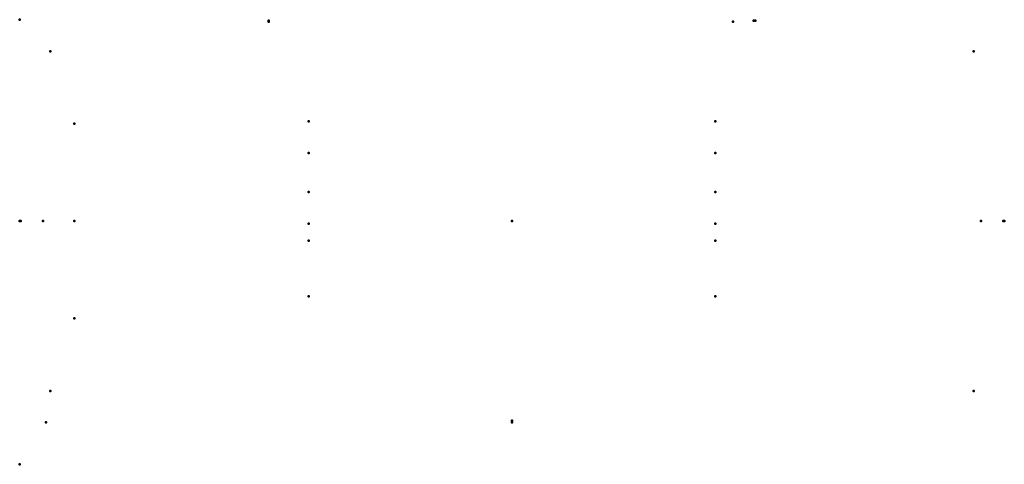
# Model space of a CAD drawing. Header units: millimetres. Extents: x -506 to 506, y -250 to 207.
import ezdxf

# ---------------------------------------------------------------- set-up
doc = ezdxf.new("R2010")
doc.units = ezdxf.units.MM
doc.layers.add('ConnectionPoints', color=7, linetype='Continuous', lineweight=50)

msp = doc.modelspace()

# ---------------------------------------------------------------- linework, layer by layer
at = {"layer": 'ConnectionPoints', "extrusion": (-7.4988e-33, -1, -1.22465e-16)}
msp.add_point((-506, 207), dxfattribs=at)
at = {"layer": 'ConnectionPoints', "extrusion": (0, 1, 0)}
for p in [(-250, 206, 994.75), (-250, 206, 994.75), (248.35, 206, 994.75), (250, 206, 994.75), (-450, 100, 1986.5), (-450, 0, 1986.5), (-450, -100, 1986.5), (-478.8, -207, 936.61), (0, -205, 1003.75), (0, -207, 1003.75)]:
    msp.add_point(p, dxfattribs=at)
at = {"layer": 'ConnectionPoints', "extrusion": (0, -1, 0)}
for p in [(-250, 206, 994.75), (-250, 205, 1003.75), (227.25, 205, 1003.75), (248.35, 206, 994.75), (0, -207, 1003.75)]:
    msp.add_point(p, dxfattribs=at)
at = {"layer": 'ConnectionPoints'}
for p in [(-474.5, 174.5, 2007.5), (474.5, 174.5, 2007.5), (-208.9, 102.5, 26), (208.9, 102.5, 26), (-208.9, 70, 26), (208.9, 70, 26), (-208.9, 30, 26), (208.9, 30, 26), (0, 0), (0, 0), (0, 0, 21.7), (0, 0, 2007.5), (0, 0, 2008.5), (-208.9, -2.5, 26), (208.9, -2.5, 26), (-208.9, -20, 26), (208.9, -20, 26), (-208.9, -77.5, 26), (208.9, -77.5, 26), (-474.5, -174.5, 2007.5), (474.5, -174.5, 2007.5), (-506, -250)]:
    msp.add_point(p, dxfattribs=at)
at = {"layer": 'ConnectionPoints', "extrusion": (0, 1.22465e-16, -1)}
for p in [(-474.5, 174.5, 2007.5), (474.5, 174.5, 2007.5), (-208.9, 70, 26), (208.9, 70, 26), (0, 0, 2007.5), (-474.5, -174.5, 2007.5), (474.5, -174.5, 2007.5)]:
    msp.add_point(p, dxfattribs=at)
at = {"layer": 'ConnectionPoints', "extrusion": (0, 0, -1)}
for p in [(-208.9, 102.5, 25), (208.9, 102.5, 25), (0, 0), (0, 0, 2007.5), (-208.9, -2.5, 25), (208.9, -2.5, 25), (-208.9, -77.5, 25), (208.9, -77.5, 25)]:
    msp.add_point(p, dxfattribs=at)
at = {"layer": 'ConnectionPoints', "extrusion": (0, -1.22465e-16, -1)}
for p in [(-208.9, 30, 26), (208.9, 30, 26), (-208.9, -20, 26), (208.9, -20, 26)]:
    msp.add_point(p, dxfattribs=at)
at = {"layer": 'ConnectionPoints', "extrusion": (-1, 1.22465e-16, 0)}
for p in [(-506, 0, 994.75), (482, 0, 1003.75)]:
    msp.add_point(p, dxfattribs=at)
at = {"layer": 'ConnectionPoints', "extrusion": (1, 0, 0)}
for p in [(-482, 0, 1003.75), (506, 0, 994.75), (506, 0, 994.75), (-506, 0, 994.75), (-505, 0, 1003.75)]:
    msp.add_point(p, dxfattribs=at)
at = {"layer": 'ConnectionPoints', "extrusion": (-1, 0, 0)}
for p in [(505, 0, 1003.75), (506, 0, 994.75), (-506, 0, 994.75)]:
    msp.add_point(p, dxfattribs=at)
at = {"layer": 'ConnectionPoints', "extrusion": (0, -1, -1.22465e-16)}
for p in [(-478.8, -207, 936.61), (0, -207, 1003.75)]:
    msp.add_point(p, dxfattribs=at)

doc.saveas('drawing.dxf')
